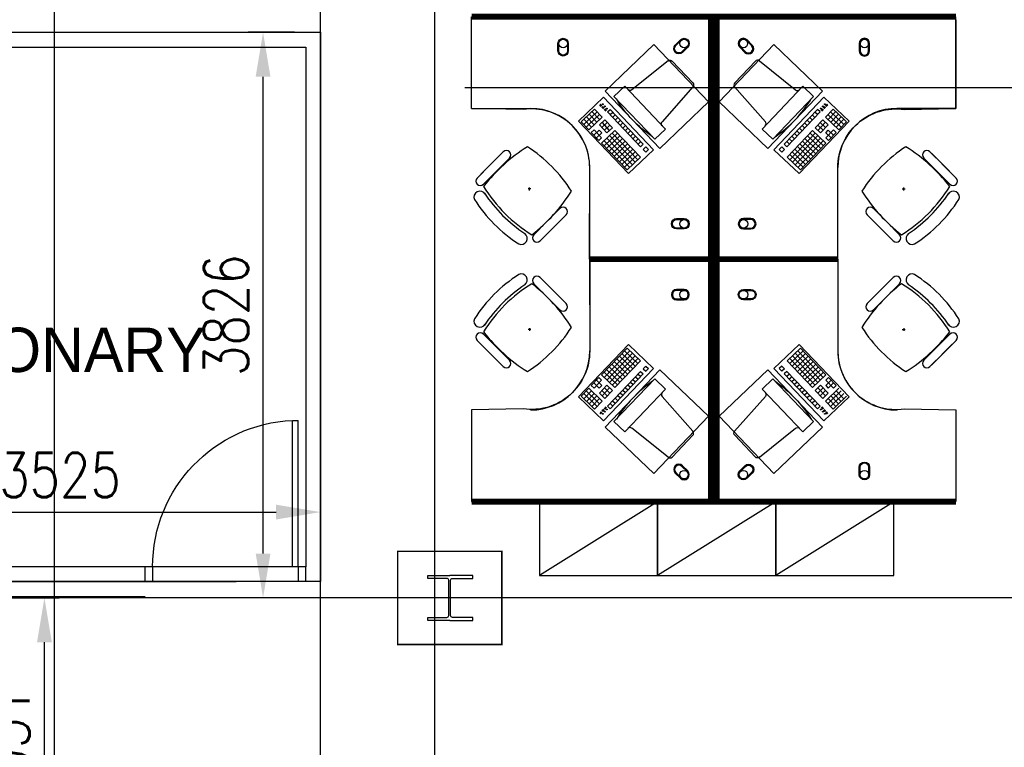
# Model space of a CAD drawing. Header units: millimetres. Extents: x -312551 to 250764, y -35891 to 59426.
# Tile 119 of 256: x -114121 to -107456, y 42999 to 47920. Entities that reach past the tile are written whole.
import ezdxf

# ---------------------------------------------------------------- set-up
doc = ezdxf.new("R2010")
doc.units = ezdxf.units.MM
doc.header["$LTSCALE"] = 2.5
for name, color, linetype in [('FO-00 - FURN$0$FURNITURE', 22, 'Continuous'), ('FO-00 - FURN$0$SP-01$0$FIT-OUT$0$FURNITURE', 22, 'Continuous'), ('NF-AS BUILT', 7, 'Continuous'), ('NF-GRIDS', 252, 'Continuous'), ('NF-SPAN', 150, 'Continuous'), ('NF-Steel columns', 6, 'Continuous'), ('NF-TEXT', 1, 'Continuous'), ('REGUS-FURNITURE', 40, 'Continuous')]:
    doc.layers.add(name, color=color, linetype=linetype)
doc.styles.add('ROMANS', font='romans.shx', dxfattribs={"width": 0.8})
doc.dimstyles.new('100NFDIM', dxfattribs={"dimscale": 100, "dimtxt": 3, "dimasz": 3, "dimexe": 1, "dimexo": 1, "dimgap": 1, "dimtad": 1, "dimdec": 0, "dimdsep": 46, "dimtxsty": 'ROMANS', "dimcen": 3, "dimclrd": 4, "dimclre": 4, "dimclrt": 1, "dimaunit": 1, "dimadec": 0, "dimazin": 0, "dimtfac": 1, "dimtdec": 0, "dimtmove": 0, "dimatfit": 3, "dimfxl": 0, "dimtolj": 1, "dimarcsym": 0})

# ---------------------------------------------------------------- blocks, each defined once
blk = doc.blocks.new('305')
at = {"layer": 'NF-Steel columns', "color": 2, "linetype": 'Continuous'}
for points in [[(0, -152.5), (-156, -152.5), (-156, -132), (-19.2, -132, 0.414214), (-6.5, -119.3), (-6.5, 119.3, 0.414214), (-19.2, 132), (-156, 132), (-156, 152.5), (0, 152.5)], [(0, -152.5), (149, -152.5), (149, -132), (19.2, -132, -0.414214), (6.5, -119.3), (6.5, 119.3, -0.414214), (19.2, 132), (149, 132), (149, 152.5), (0, 152.5)]]:
    blk.add_lwpolyline(points, format="xyb", dxfattribs=at)
blk = doc.blocks.new('Door')
at = {"layer": 'REGUS-FURNITURE'}
for p, q in [((0, 0), (0.1, 0)), ((0, 0), (0, -0.05)), ((0.1, 0), (0.1, -0.09)), ((0.1, -0.05), (0, -0.05)), ((0.1, -0.05), (1.09, -0.05)), ((1.09, -0.09), (1.09, -0.05)), ((0.1, -0.09), (1.09, -0.09)), ((0.1, -1.036), (0, -1.036)), ((0, -1.086), (0, -1.036)), ((0.1, -1.036), (0.1, -1.086)), ((0, -1.086), (0.1, -1.086))]:
    blk.add_line(p, q, dxfattribs=at)
blk.add_arc((0.1, -0.045), 0.991, 270, 357.39738, dxfattribs=at)
blk = doc.blocks.new('FO-00 - FURN$0$SP-01$0$FIT-OUT$0$PC')
at = {"layer": 'FO-00 - FURN$0$SP-01$0$FIT-OUT$0$FURNITURE', "linetype": 'Continuous'}
for p, q in [((241.8, -93.1), (98, -236.8)), ((268.8, -92), (509.4, -294.6)), ((96.9, -263.9), (299.5, -504.5))]:
    blk.add_line(p, q, dxfattribs=at)
blk.add_lwpolyline([(276, -553.9), (346.7, -624.6), (629.5, -341.8), (558.8, -271)], close=True, dxfattribs=at)
for centre, radius, start, end in [((255.9, -107.2), 20, 49.89909, 135), ((112.2, -251), 20, 135, 220.10091), ((522.3, -279.3), 20, 229.89909, 315), ((-109.9, 114.8), 864, 303.17791, 326.82209), ((284.2, -517.4), 20, 315, 40.10091)]:
    blk.add_arc(centre, radius, start, end, dxfattribs=at)
blk = doc.blocks.new('FO-00 - FURN$0$cab-800')
at = {"layer": 'FO-00 - FURN$0$FURNITURE', "color": 9}
blk.add_line((0, 0), (800, 500), dxfattribs=at)
at = {"layer": 'FO-00 - FURN$0$FURNITURE'}
blk.add_lwpolyline([(0, 0), (800, 0), (800, 500), (0, 500)], close=True, dxfattribs=at)
blk = doc.blocks.new('A$C460568ED')
at = {"layer": 'FO-00 - FURN$0$FURNITURE', "rotation": 177.6335556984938}
for p in [(820, 565.6), (1619.3, 532.6), (2418.6, 499.6)]:
    blk.add_blockref('FO-00 - FURN$0$cab-800', p, dxfattribs=at)
blk = doc.blocks.new('*D262')
at = {"color": 4, "lineweight": -2, "ltscale": 500000}
for p, q in [((-114351.2, 44009.5), (-113853.5, 44009.5)), ((-113953.5, 42278.2), (-113953.5, 43709.5)), ((-114351.2, 41978.2), (-113853.5, 41978.2))]:
    blk.add_line(p, q, dxfattribs=at)
at = {"color": 4, "ltscale": 500000}
for points in [[(-114003.5, 43709.5), (-113903.5, 43709.5), (-113953.5, 44009.5)], [(-114003.5, 42278.2), (-113903.5, 42278.2), (-113953.5, 41978.2)]]:
    blk.add_solid(points, dxfattribs=at)
at = {"layer": 'Defpoints', "color": 0, "ltscale": 500000}
for p in [(-114451.2, 44009.5), (-113953.5, 44009.5), (-114451.2, 41978.2)]:
    blk.add_point(p, dxfattribs=at)
at = {"color": 1, "ltscale": 500000, "insert": (-114203.5, 42993.8), "char_height": 300, "attachment_point": 5, "rotation": 90, "style": 'ROMANS'}
blk.add_mtext('\\A1;2031', dxfattribs=at)
blk = doc.blocks.new('*D263')
at = {"color": 4, "lineweight": -2, "ltscale": 500000}
for p, q in [((-115610, 44386.8), (-115610, 44690)), ((-112085, 44386.8), (-112085, 44690)), ((-115310, 44590), (-112385, 44590))]:
    blk.add_line(p, q, dxfattribs=at)
at = {"color": 4, "ltscale": 500000}
for points in [[(-115310, 44640), (-115310, 44540), (-115610, 44590)], [(-112385, 44640), (-112385, 44540), (-112085, 44590)]]:
    blk.add_solid(points, dxfattribs=at)
at = {"layer": 'Defpoints', "color": 0, "ltscale": 500000}
for p in [(-112085, 44590), (-115610, 44286.8), (-112085, 44286.8)]:
    blk.add_point(p, dxfattribs=at)
at = {"color": 1, "ltscale": 500000, "insert": (-113847.5, 44840), "char_height": 300, "attachment_point": 5, "style": 'ROMANS'}
blk.add_mtext('\\A1;3525', dxfattribs=at)
blk = doc.blocks.new('*D264')
at = {"color": 4, "lineweight": -2, "ltscale": 500000}
for p, q in [((-112260.6, 47835.2), (-112573.3, 47835.2)), ((-112473.3, 44309.5), (-112473.3, 47535.2)), ((-112260.6, 44009.5), (-112573.3, 44009.5))]:
    blk.add_line(p, q, dxfattribs=at)
at = {"color": 4, "ltscale": 500000}
for points in [[(-112523.3, 47535.2), (-112423.3, 47535.2), (-112473.3, 47835.2)], [(-112523.3, 44309.5), (-112423.3, 44309.5), (-112473.3, 44009.5)]]:
    blk.add_solid(points, dxfattribs=at)
at = {"layer": 'Defpoints', "color": 0, "ltscale": 500000}
for p in [(-112473.3, 47835.2), (-112160.6, 47835.2), (-112160.6, 44009.5)]:
    blk.add_point(p, dxfattribs=at)
at = {"color": 1, "ltscale": 500000, "insert": (-112723.3, 45922.4), "char_height": 300, "attachment_point": 5, "rotation": 90, "style": 'ROMANS'}
blk.add_mtext('\\A1;3826', dxfattribs=at)

msp = doc.modelspace()

# ---------------------------------------------------------------- linework, layer by layer
at = {"layer": 'FO-00 - FURN$0$FURNITURE', "color": 8}
for p, q in [((-107783, 47920.5, 0), (-107783, 47320.5, 0)), ((-110167.9, 47395.9, 0), (-110337.9, 47233.7, 0)), ((-109829.6, 47041.4, 0), (-110167.9, 47395.9, 0)), ((-109015.4, 47041.4, 0), (-108677.1, 47395.9, 0)), ((-108677.1, 47395.9, 0), (-108507.1, 47233.7, 0)), ((-110184.2, 47334.4, 0), (-110194.6, 47345.3, 0)), ((-110182.7, 47335.7, 0), (-110193.2, 47346.7, 0)), ((-110181.3, 47337.1, 0), (-110191.8, 47348.1, 0)), ((-110179.9, 47338.5, 0), (-110190.3, 47349.5, 0)), ((-110169.6, 47319.1, 0), (-110179.2, 47329.1, 0)), ((-110168.2, 47320.5, 0), (-110177.8, 47330.5, 0)), ((-110166.7, 47321.8, 0), (-110176.3, 47331.9, 0)), ((-110165.3, 47323.2, 0), (-110174.9, 47333.3, 0)), ((-108679.8, 47323.2, 0), (-108670.2, 47333.3, 0)), ((-108678.4, 47321.8, 0), (-108668.8, 47331.9, 0)), ((-108676.9, 47320.5, 0), (-108667.3, 47330.5, 0)), ((-108675.5, 47319.1, 0), (-108665.9, 47329.1, 0)), ((-108665.2, 47338.5, 0), (-108654.8, 47349.5, 0)), ((-108663.8, 47337.1, 0), (-108653.3, 47348.1, 0)), ((-108662.3, 47335.7, 0), (-108651.9, 47346.7, 0)), ((-108660.9, 47334.4, 0), (-108650.4, 47345.3, 0)), ((-111062.1, 47320.5, 0), (-110662.1, 47320.5, 0)), ((-110320.3, 47229.7, 0), (-110248, 47298.8, 0)), ((-110303.1, 47211.7, 0), (-110230.7, 47280.7, 0)), ((-110285.8, 47193.6, 0), (-110213.5, 47262.6, 0)), ((-110232.4, 47210, 0), (-110284.2, 47264.3, 0)), ((-110268.6, 47175.5, 0), (-110178.1, 47261.8, 0)), ((-110266.1, 47281.5, 0), (-110229.9, 47316, 0)), ((-110214.3, 47227.3, 0), (-110266.1, 47281.5, 0)), ((-110214.3, 47227.3, 0), (-110266.1, 47281.5, 0)), ((-110248.8, 47263.4, 0), (-110212.7, 47297.9, 0)), ((-110196.2, 47244.5, 0), (-110248, 47298.8, 0)), ((-110196.2, 47244.5, 0), (-110248, 47298.8, 0)), ((-110231.6, 47245.3, 0), (-110195.4, 47279.9, 0)), ((-110178.1, 47261.8, 0), (-110229.9, 47316, 0)), ((-110153.6, 47302, 0), (-110164.6, 47313.5, 0)), ((-110152.2, 47303.4, 0), (-110163.2, 47314.9, 0)), ((-110150.7, 47304.7, 0), (-110161.7, 47316.3, 0)), ((-110149.3, 47306.1, 0), (-110160.3, 47317.7, 0)), ((-110142, 47296.3, 0), (-110123.9, 47313.6, 0)), ((-109917.6, 47061.2, 0), (-110142, 47296.3, 0)), ((-110124.7, 47278.2, 0), (-110106.6, 47295.5, 0)), ((-109899.5, 47078.4, 0), (-110123.9, 47313.6, 0)), ((-110107.4, 47260.1, 0), (-110089.4, 47277.4, 0)), ((-110090.2, 47242, 0), (-110072.1, 47259.3, 0)), ((-108945.6, 47078.4, 0), (-108721.2, 47313.6, 0)), ((-108927.5, 47061.2, 0), (-108703.1, 47296.3, 0)), ((-108754.9, 47242, 0), (-108773, 47259.3, 0)), ((-108737.6, 47260.1, 0), (-108755.7, 47277.4, 0)), ((-108720.4, 47278.2, 0), (-108738.4, 47295.5, 0)), ((-108703.1, 47296.3, 0), (-108721.2, 47313.6, 0)), ((-108695.8, 47306.1, 0), (-108684.8, 47317.7, 0)), ((-108694.3, 47304.7, 0), (-108683.3, 47316.3, 0)), ((-108692.9, 47303.4, 0), (-108681.9, 47314.9, 0)), ((-108691.5, 47302, 0), (-108680.5, 47313.5, 0)), ((-108666.9, 47261.8, 0), (-108615.1, 47316, 0)), ((-108576.5, 47175.5, 0), (-108666.9, 47261.8, 0)), ((-108613.5, 47245.3, 0), (-108649.7, 47279.9, 0)), ((-108648.8, 47244.5, 0), (-108597.1, 47298.8, 0)), ((-108648.8, 47244.5, 0), (-108597.1, 47298.8, 0)), ((-108596.2, 47263.4, 0), (-108632.4, 47297.9, 0)), ((-108559.2, 47193.6, 0), (-108631.6, 47262.6, 0)), ((-108630.8, 47227.3, 0), (-108579, 47281.5, 0)), ((-108630.8, 47227.3, 0), (-108579, 47281.5, 0)), ((-108579, 47281.5, 0), (-108615.1, 47316, 0)), ((-108542, 47211.7, 0), (-108614.3, 47280.7, 0)), ((-108612.7, 47210, 0), (-108560.9, 47264.3, 0)), ((-108524.7, 47229.7, 0), (-108597.1, 47298.8, 0)), ((-107783, 47320.5, 0), (-108183, 47320.5, 0)), ((-110337.9, 47233.7, 0), (-109999.7, 46879.2, 0)), ((-110268.6, 47175.5, 0), (-110320.3, 47229.7, 0)), ((-110250.5, 47192.7, 0), (-110302.3, 47247, 0)), ((-110197.1, 47209.2, 0), (-110160.9, 47243.7, 0)), ((-110145.3, 47154.9, 0), (-110197.1, 47209.2, 0)), ((-110179.8, 47191.1, 0), (-110143.6, 47225.6, 0)), ((-110127.2, 47172.2, 0), (-110179, 47226.4, 0)), ((-110162.5, 47173, 0), (-110126.4, 47207.5, 0)), ((-110109.1, 47189.4, 0), (-110160.9, 47243.7, 0)), ((-110145.3, 47154.9, 0), (-110109.1, 47189.4, 0)), ((-110072.9, 47223.9, 0), (-110054.8, 47241.2, 0)), ((-110055.7, 47205.9, 0), (-110037.6, 47223.1, 0)), ((-110038.4, 47187.8, 0), (-110020.3, 47205, 0)), ((-108507.1, 47233.7, 0), (-108845.4, 46879.2, 0)), ((-108806.7, 47187.8, 0), (-108824.7, 47205, 0)), ((-108789.4, 47205.9, 0), (-108807.5, 47223.1, 0)), ((-108772.1, 47223.9, 0), (-108790.2, 47241.2, 0)), ((-108736, 47189.4, 0), (-108684.2, 47243.7, 0)), ((-108699.8, 47154.9, 0), (-108736, 47189.4, 0)), ((-108682.5, 47173, 0), (-108718.7, 47207.5, 0)), ((-108717.9, 47172.2, 0), (-108666.1, 47226.4, 0)), ((-108665.3, 47191.1, 0), (-108701.4, 47225.6, 0)), ((-108699.8, 47154.9, 0), (-108648, 47209.2, 0)), ((-108648, 47209.2, 0), (-108684.2, 47243.7, 0)), ((-108594.6, 47192.7, 0), (-108542.8, 47247, 0)), ((-108576.5, 47175.5, 0), (-108524.7, 47229.7, 0)), ((-110251.3, 47157.4, 0), (-110233.2, 47174.7, 0)), ((-110199.5, 47103.1, 0), (-110251.3, 47157.4, 0)), ((-110234.1, 47139.3, 0), (-110197.9, 47173.8, 0)), ((-110181.4, 47120.4, 0), (-110233.2, 47174.7, 0)), ((-110216.8, 47121.2, 0), (-110180.6, 47155.7, 0)), ((-110180.6, 47155.7, 0), (-110197.9, 47173.8, 0)), ((-110182.3, 47085, 0), (-110091.8, 47171.3, 0)), ((-110165, 47067, 0), (-110074.6, 47153.3, 0)), ((-110147.8, 47048.9, 0), (-110057.3, 47135.2, 0)), ((-109955.4, 46956, 0), (-110128, 47136.8, 0)), ((-109937.3, 46973.2, 0), (-110109.9, 47154.1, 0)), ((-109919.2, 46990.5, 0), (-110091.8, 47171.3, 0)), ((-110021.2, 47169.7, 0), (-110003.1, 47186.9, 0)), ((-110003.9, 47151.6, 0), (-109985.8, 47168.9, 0)), ((-109986.6, 47133.5, 0), (-109968.5, 47150.8, 0)), ((-109969.4, 47115.4, 0), (-109951.3, 47132.7, 0)), ((-108925.8, 46990.5, 0), (-108753.2, 47171.3, 0)), ((-108907.7, 46973.2, 0), (-108735.1, 47154.1, 0)), ((-108875.7, 47115.4, 0), (-108893.8, 47132.7, 0)), ((-108889.6, 46956, 0), (-108717, 47136.8, 0)), ((-108858.4, 47133.5, 0), (-108876.5, 47150.8, 0)), ((-108841.2, 47151.6, 0), (-108859.3, 47168.9, 0)), ((-108823.9, 47169.7, 0), (-108842, 47186.9, 0)), ((-108697.3, 47048.9, 0), (-108787.7, 47135.2, 0)), ((-108680, 47067, 0), (-108770.5, 47153.3, 0)), ((-108662.8, 47085, 0), (-108753.2, 47171.3, 0)), ((-108664.4, 47155.7, 0), (-108647.2, 47173.8, 0)), ((-108628.3, 47121.2, 0), (-108664.4, 47155.7, 0)), ((-108663.6, 47120.4, 0), (-108611.8, 47174.7, 0)), ((-108611, 47139.3, 0), (-108647.2, 47173.8, 0)), ((-108645.5, 47103.1, 0), (-108593.8, 47157.4, 0)), ((-108593.8, 47157.4, 0), (-108611.8, 47174.7, 0)), ((-110199.5, 47103.1, 0), (-110181.4, 47120.4, 0)), ((-110009.7, 46904.2, 0), (-110182.3, 47085, 0)), ((-109991.6, 46921.4, 0), (-110164.2, 47102.3, 0)), ((-109973.5, 46938.7, 0), (-110146.1, 47119.6, 0)), ((-110130.5, 47030.8, 0), (-110040.1, 47117.1, 0)), ((-110113.2, 47012.7, 0), (-110022.8, 47099, 0)), ((-110096, 46994.6, 0), (-110005.5, 47080.9, 0)), ((-110078.7, 46976.5, 0), (-109988.3, 47062.8, 0)), ((-109952.1, 47097.3, 0), (-109934, 47114.6, 0)), ((-109934.9, 47079.3, 0), (-109916.8, 47096.5, 0)), ((-109917.6, 47061.2, 0), (-109899.5, 47078.4, 0)), ((-109900.3, 47043.1, 0), (-109882.2, 47060.3, 0)), ((-109865, 47042.3, 0), (-109882.2, 47060.3, 0)), ((-108980.1, 47042.3, 0), (-108962.8, 47060.3, 0)), ((-108944.7, 47043.1, 0), (-108962.8, 47060.3, 0)), ((-108927.5, 47061.2, 0), (-108945.6, 47078.4, 0)), ((-108910.2, 47079.3, 0), (-108928.3, 47096.5, 0)), ((-108892.9, 47097.3, 0), (-108911, 47114.6, 0)), ((-108871.6, 46938.7, 0), (-108699, 47119.6, 0)), ((-108766.3, 46976.5, 0), (-108856.8, 47062.8, 0)), ((-108853.5, 46921.4, 0), (-108680.9, 47102.3, 0)), ((-108749.1, 46994.6, 0), (-108839.5, 47080.9, 0)), ((-108835.4, 46904.2, 0), (-108662.8, 47085, 0)), ((-108731.8, 47012.7, 0), (-108822.3, 47099, 0)), ((-108714.6, 47030.8, 0), (-108805, 47117.1, 0)), ((-108645.5, 47103.1, 0), (-108663.6, 47120.4, 0)), ((-110856.7, 47016.9, 0), (-110998.2, 46875.5, 0)), ((-110847, 47026.7, 0), (-110935.6, 46938.1, 0)), ((-110061.5, 46958.4, 0), (-109971, 47044.7, 0)), ((-110044.2, 46940.4, 0), (-109953.8, 47026.7, 0)), ((-110026.9, 46922.3, 0), (-109936.5, 47008.6, 0)), ((-110009.7, 46904.2, 0), (-109919.2, 46990.5, 0)), ((-110009.7, 46904.2, 0), (-109919.2, 46990.5, 0)), ((-110009.7, 46904.2, 0), (-109919.2, 46990.5, 0)), ((-109999.7, 46879.2, 0), (-109829.6, 47041.4, 0)), ((-109999.7, 46879.2, 0), (-109829.6, 47041.4, 0)), ((-109999.7, 46879.2, 0), (-109829.6, 47041.4, 0)), ((-109883.1, 47025, 0), (-109900.3, 47043.1, 0)), ((-109883.1, 47025, 0), (-109865, 47042.3, 0)), ((-109883.1, 47025, 0), (-109865, 47042.3, 0)), ((-109883.1, 47025, 0), (-109865, 47042.3, 0)), ((-108845.4, 46879.2, 0), (-109015.4, 47041.4, 0)), ((-108845.4, 46879.2, 0), (-109015.4, 47041.4, 0)), ((-108845.4, 46879.2, 0), (-109015.4, 47041.4, 0)), ((-108962, 47025, 0), (-108980.1, 47042.3, 0)), ((-108962, 47025, 0), (-108980.1, 47042.3, 0)), ((-108962, 47025, 0), (-108980.1, 47042.3, 0)), ((-108962, 47025, 0), (-108944.7, 47043.1, 0)), ((-108835.4, 46904.2, 0), (-108925.8, 46990.5, 0)), ((-108835.4, 46904.2, 0), (-108925.8, 46990.5, 0)), ((-108835.4, 46904.2, 0), (-108925.8, 46990.5, 0)), ((-108818.1, 46922.3, 0), (-108908.6, 47008.6, 0)), ((-108800.9, 46940.4, 0), (-108891.3, 47026.7, 0)), ((-108783.6, 46958.4, 0), (-108874, 47044.7, 0)), ((-107959, 47026.7, 0), (-107870.4, 46938.1, 0)), ((-107949.2, 47016.9, 0), (-107807.8, 46875.5, 0)), ((-111024.2, 46849.5, 0), (-110935.6, 46938.1, 0)), ((-110804.6, 46984.2, 0), (-110893.2, 46895.6, 0)), ((-108001.4, 46984.2, 0), (-107912.8, 46895.6, 0)), ((-107781.8, 46849.5, 0), (-107870.4, 46938.1, 0)), ((-110981.8, 46807, 0), (-110893.2, 46895.6, 0)), ((-110262.1, 46320.5, 0), (-110262.1, 46920.5, 0)), ((-108583, 46320.5, 0), (-108583, 46920.5, 0)), ((-107824.2, 46807, 0), (-107912.8, 46895.6, 0)), ((-110659.9, 46775.5, 0), (-110679.8, 46776.5, 0)), ((-110669.3, 46766, 0), (-110670.4, 46786, 0)), ((-108146.1, 46775.5, 0), (-108126.2, 46776.5, 0)), ((-108136.6, 46766, 0), (-108135.6, 46786, 0)), ((-110473.4, 46633.6, 0), (-110614.8, 46492.1, 0)), ((-110431, 46591.1, 0), (-110572.4, 46449.7, 0)), ((-110463.6, 46643.3, 0), (-110552.2, 46554.7, 0)), ((-110421.2, 46600.9, 0), (-110509.8, 46512.3, 0)), ((-108384.8, 46600.9, 0), (-108296.2, 46512.3, 0)), ((-108375, 46591.1, 0), (-108233.6, 46449.7, 0)), ((-108342.3, 46643.3, 0), (-108253.7, 46554.7, 0)), ((-108332.6, 46633.6, 0), (-108191.2, 46492.1, 0)), ((-110640.8, 46466.1, 0), (-110552.2, 46554.7, 0)), ((-108165.2, 46466.1, 0), (-108253.7, 46554.7, 0)), ((-110702.4, 46474, 0), (-110702.3, 46474.2, 0)), ((-110598.4, 46423.7, 0), (-110509.8, 46512.3, 0)), ((-108207.6, 46423.7, 0), (-108296.2, 46512.3, 0)), ((-108103.6, 46474, 0), (-108103.7, 46474.2, 0)), ((-110262.1, 46280.7, 0), (-110262.1, 45680.7, 0)), ((-108583, 46280.7, 0), (-108583, 45680.7, 0)), ((-110702.4, 46127.1, 0), (-110702.3, 46127, 0)), ((-110640.8, 46135, 0), (-110552.2, 46046.4, 0)), ((-110598.4, 46177.5, 0), (-110509.8, 46088.9, 0)), ((-110431, 46010, 0), (-110572.4, 46151.4, 0)), ((-108375, 46010, 0), (-108233.6, 46151.4, 0)), ((-108207.6, 46177.5, 0), (-108296.2, 46088.9, 0)), ((-108165.2, 46135, 0), (-108253.7, 46046.4, 0)), ((-108103.6, 46127.1, 0), (-108103.7, 46127, 0)), ((-110473.4, 45967.6, 0), (-110614.8, 46109, 0)), ((-110421.2, 46000.3, 0), (-110509.8, 46088.9, 0)), ((-108384.8, 46000.3, 0), (-108296.2, 46088.9, 0)), ((-108332.6, 45967.6, 0), (-108191.2, 46109, 0)), ((-110463.6, 45957.8, 0), (-110552.2, 46046.4, 0)), ((-108342.3, 45957.8, 0), (-108253.7, 46046.4, 0)), ((-110981.8, 45794.1, 0), (-110893.2, 45705.5, 0)), ((-110659.9, 45825.6, 0), (-110679.8, 45824.6, 0)), ((-110669.3, 45835.1, 0), (-110670.4, 45815.1, 0)), ((-108146.1, 45825.6, 0), (-108126.2, 45824.6, 0)), ((-108136.6, 45835.1, 0), (-108135.6, 45815.1, 0)), ((-107824.2, 45794.1, 0), (-107912.8, 45705.5, 0)), ((-111024.2, 45751.7, 0), (-110935.6, 45663.1, 0)), ((-110856.7, 45584.2, 0), (-110998.2, 45725.6, 0)), ((-110337.9, 45369.4, 0), (-109999.7, 45723.9, 0)), ((-109999.7, 45723.9, 0), (-109829.6, 45561.6, 0)), ((-109999.7, 45723.9, 0), (-109829.6, 45561.6, 0)), ((-109999.7, 45723.9, 0), (-109829.6, 45561.6, 0)), ((-108845.4, 45723.9, 0), (-109015.4, 45561.6, 0)), ((-108845.4, 45723.9, 0), (-109015.4, 45561.6, 0)), ((-108845.4, 45723.9, 0), (-109015.4, 45561.6, 0)), ((-108507.1, 45369.4, 0), (-108845.4, 45723.9, 0)), ((-107949.2, 45584.2, 0), (-107807.8, 45725.6, 0)), ((-107781.8, 45751.7, 0), (-107870.4, 45663.1, 0)), ((-110847, 45574.5, 0), (-110935.6, 45663.1, 0)), ((-110804.6, 45616.9, 0), (-110893.2, 45705.5, 0)), ((-110009.7, 45698.9, 0), (-110182.3, 45518, 0)), ((-109991.6, 45681.6, 0), (-110164.2, 45500.7, 0)), ((-109973.5, 45664.3, 0), (-110146.1, 45483.5, 0)), ((-110044.2, 45662.7, 0), (-109953.8, 45576.4, 0)), ((-110026.9, 45680.8, 0), (-109936.5, 45594.5, 0)), ((-110009.7, 45698.9, 0), (-109919.2, 45612.6, 0)), ((-110009.7, 45698.9, 0), (-109919.2, 45612.6, 0)), ((-110009.7, 45698.9, 0), (-109919.2, 45612.6, 0)), ((-108835.4, 45698.9, 0), (-108925.8, 45612.6, 0)), ((-108835.4, 45698.9, 0), (-108925.8, 45612.6, 0)), ((-108835.4, 45698.9, 0), (-108925.8, 45612.6, 0)), ((-108818.1, 45680.8, 0), (-108908.6, 45594.5, 0)), ((-108800.9, 45662.7, 0), (-108891.3, 45576.4, 0)), ((-108871.6, 45664.3, 0), (-108699, 45483.5, 0)), ((-108853.5, 45681.6, 0), (-108680.9, 45500.7, 0)), ((-108835.4, 45698.9, 0), (-108662.8, 45518, 0)), ((-108001.4, 45616.9, 0), (-107912.8, 45705.5, 0)), ((-107959, 45574.5, 0), (-107870.4, 45663.1, 0)), ((-109955.4, 45647.1, 0), (-110128, 45466.2, 0)), ((-110113.2, 45590.3, 0), (-110022.8, 45504, 0)), ((-109937.3, 45629.8, 0), (-110109.9, 45449, 0)), ((-110096, 45608.4, 0), (-110005.5, 45522.1, 0)), ((-109919.2, 45612.6, 0), (-110091.8, 45431.7, 0)), ((-110078.7, 45626.5, 0), (-109988.3, 45540.2, 0)), ((-110061.5, 45644.6, 0), (-109971, 45558.3, 0)), ((-108925.8, 45612.6, 0), (-108753.2, 45431.7, 0)), ((-108907.7, 45629.8, 0), (-108735.1, 45449, 0)), ((-108889.6, 45647.1, 0), (-108717, 45466.2, 0)), ((-108783.6, 45644.6, 0), (-108874, 45558.3, 0)), ((-108766.3, 45626.5, 0), (-108856.8, 45540.2, 0)), ((-108749.1, 45608.4, 0), (-108839.5, 45522.1, 0)), ((-108731.8, 45590.3, 0), (-108822.3, 45504, 0)), ((-109829.6, 45561.6, 0), (-110167.9, 45207.1, 0)), ((-110165, 45536.1, 0), (-110074.6, 45449.8, 0)), ((-110147.8, 45554.2, 0), (-110057.3, 45467.9, 0)), ((-109917.6, 45541.9, 0), (-110142, 45306.7, 0)), ((-110130.5, 45572.3, 0), (-110040.1, 45486, 0)), ((-109899.5, 45524.6, 0), (-110123.9, 45289.5, 0)), ((-109934.9, 45523.8, 0), (-109916.8, 45506.5, 0)), ((-109917.6, 45541.9, 0), (-109899.5, 45524.6, 0)), ((-109883.1, 45578, 0), (-109900.3, 45560, 0)), ((-109900.3, 45560, 0), (-109882.2, 45542.7, 0)), ((-109883.1, 45578, 0), (-109865, 45560.8, 0)), ((-109883.1, 45578, 0), (-109865, 45560.8, 0)), ((-109883.1, 45578, 0), (-109865, 45560.8, 0)), ((-109865, 45560.8, 0), (-109882.2, 45542.7, 0)), ((-109015.4, 45561.6, 0), (-108677.1, 45207.1, 0)), ((-108962, 45578, 0), (-108980.1, 45560.8, 0)), ((-108962, 45578, 0), (-108980.1, 45560.8, 0)), ((-108962, 45578, 0), (-108980.1, 45560.8, 0)), ((-108980.1, 45560.8, 0), (-108962.8, 45542.7, 0)), ((-108944.7, 45560, 0), (-108962.8, 45542.7, 0)), ((-108962, 45578, 0), (-108944.7, 45560, 0)), ((-108927.5, 45541.9, 0), (-108945.6, 45524.6, 0)), ((-108945.6, 45524.6, 0), (-108721.2, 45289.5, 0)), ((-108910.2, 45523.8, 0), (-108928.3, 45506.5, 0)), ((-108927.5, 45541.9, 0), (-108703.1, 45306.7, 0)), ((-108714.6, 45572.3, 0), (-108805, 45486, 0)), ((-108697.3, 45554.2, 0), (-108787.7, 45467.9, 0)), ((-108680, 45536.1, 0), (-108770.5, 45449.8, 0)), ((-110199.5, 45499.9, 0), (-110251.3, 45445.7, 0)), ((-110234.1, 45463.7, 0), (-110197.9, 45429.2, 0)), ((-110181.4, 45482.7, 0), (-110233.2, 45428.4, 0)), ((-110216.8, 45481.8, 0), (-110180.6, 45447.3, 0)), ((-110199.5, 45499.9, 0), (-110181.4, 45482.7, 0)), ((-110182.3, 45518, 0), (-110091.8, 45431.7, 0)), ((-109986.6, 45469.5, 0), (-109968.5, 45452.3, 0)), ((-109969.4, 45487.6, 0), (-109951.3, 45470.4, 0)), ((-109952.1, 45505.7, 0), (-109934, 45488.4, 0)), ((-108892.9, 45505.7, 0), (-108911, 45488.4, 0)), ((-108875.7, 45487.6, 0), (-108893.8, 45470.4, 0)), ((-108858.4, 45469.5, 0), (-108876.5, 45452.3, 0)), ((-108662.8, 45518, 0), (-108753.2, 45431.7, 0)), ((-108628.3, 45481.8, 0), (-108664.4, 45447.3, 0)), ((-108645.5, 45499.9, 0), (-108663.6, 45482.7, 0)), ((-108663.6, 45482.7, 0), (-108611.8, 45428.4, 0)), ((-108611, 45463.7, 0), (-108647.2, 45429.2, 0)), ((-108645.5, 45499.9, 0), (-108593.8, 45445.7, 0)), ((-110268.6, 45427.6, 0), (-110320.3, 45373.3, 0)), ((-110303.1, 45391.4, 0), (-110230.7, 45322.4, 0)), ((-110250.5, 45410.3, 0), (-110302.3, 45356, 0)), ((-110285.8, 45409.5, 0), (-110213.5, 45340.4, 0)), ((-110232.4, 45393, 0), (-110284.2, 45338.8, 0)), ((-110268.6, 45427.6, 0), (-110178.1, 45341.3, 0)), ((-110251.3, 45445.7, 0), (-110233.2, 45428.4, 0)), ((-110180.6, 45447.3, 0), (-110197.9, 45429.2, 0)), ((-110145.3, 45448.1, 0), (-110197.1, 45393.9, 0)), ((-110197.1, 45393.9, 0), (-110160.9, 45359.4, 0)), ((-110179.8, 45412, 0), (-110143.6, 45377.4, 0)), ((-110127.2, 45430.9, 0), (-110179, 45376.6, 0)), ((-110162.5, 45430, 0), (-110126.4, 45395.5, 0)), ((-110109.1, 45413.6, 0), (-110160.9, 45359.4, 0)), ((-110145.3, 45448.1, 0), (-110109.1, 45413.6, 0)), ((-110055.7, 45397.2, 0), (-110037.6, 45379.9, 0)), ((-110038.4, 45415.3, 0), (-110020.3, 45398, 0)), ((-110021.2, 45433.4, 0), (-110003.1, 45416.1, 0)), ((-110003.9, 45451.4, 0), (-109985.8, 45434.2, 0)), ((-108841.2, 45451.4, 0), (-108859.3, 45434.2, 0)), ((-108823.9, 45433.4, 0), (-108842, 45416.1, 0)), ((-108806.7, 45415.3, 0), (-108824.7, 45398, 0)), ((-108789.4, 45397.2, 0), (-108807.5, 45379.9, 0)), ((-108699.8, 45448.1, 0), (-108736, 45413.6, 0)), ((-108736, 45413.6, 0), (-108684.2, 45359.4, 0)), ((-108682.5, 45430, 0), (-108718.7, 45395.5, 0)), ((-108717.9, 45430.9, 0), (-108666.1, 45376.6, 0)), ((-108665.3, 45412, 0), (-108701.4, 45377.4, 0)), ((-108699.8, 45448.1, 0), (-108648, 45393.9, 0)), ((-108648, 45393.9, 0), (-108684.2, 45359.4, 0)), ((-108576.5, 45427.6, 0), (-108666.9, 45341.3, 0)), ((-108664.4, 45447.3, 0), (-108647.2, 45429.2, 0)), ((-108559.2, 45409.5, 0), (-108631.6, 45340.4, 0)), ((-108542, 45391.4, 0), (-108614.3, 45322.4, 0)), ((-108612.7, 45393, 0), (-108560.9, 45338.8, 0)), ((-108593.8, 45445.7, 0), (-108611.8, 45428.4, 0)), ((-108594.6, 45410.3, 0), (-108542.8, 45356, 0)), ((-110167.9, 45207.1, 0), (-110337.9, 45369.4, 0)), ((-110320.3, 45373.3, 0), (-110248, 45304.3, 0)), ((-110214.3, 45375.8, 0), (-110266.1, 45321.5, 0)), ((-110214.3, 45375.8, 0), (-110266.1, 45321.5, 0)), ((-110248.8, 45339.6, 0), (-110212.7, 45305.1, 0)), ((-110196.2, 45358.5, 0), (-110248, 45304.3, 0)), ((-110196.2, 45358.5, 0), (-110248, 45304.3, 0)), ((-110231.6, 45357.7, 0), (-110195.4, 45323.2, 0)), ((-110178.1, 45341.3, 0), (-110229.9, 45287, 0)), ((-110124.7, 45324.8, 0), (-110106.6, 45307.6, 0)), ((-110107.4, 45342.9, 0), (-110089.4, 45325.7, 0)), ((-110090.2, 45361, 0), (-110072.1, 45343.7, 0)), ((-110072.9, 45379.1, 0), (-110054.8, 45361.8, 0)), ((-108772.1, 45379.1, 0), (-108790.2, 45361.8, 0)), ((-108754.9, 45361, 0), (-108773, 45343.7, 0)), ((-108737.6, 45342.9, 0), (-108755.7, 45325.7, 0)), ((-108720.4, 45324.8, 0), (-108738.4, 45307.6, 0)), ((-108677.1, 45207.1, 0), (-108507.1, 45369.4, 0)), ((-108666.9, 45341.3, 0), (-108615.1, 45287, 0)), ((-108613.5, 45357.7, 0), (-108649.7, 45323.2, 0)), ((-108648.8, 45358.5, 0), (-108597.1, 45304.3, 0)), ((-108648.8, 45358.5, 0), (-108597.1, 45304.3, 0)), ((-108596.2, 45339.6, 0), (-108632.4, 45305.1, 0)), ((-108630.8, 45375.8, 0), (-108579, 45321.5, 0)), ((-108630.8, 45375.8, 0), (-108579, 45321.5, 0)), ((-108524.7, 45373.3, 0), (-108597.1, 45304.3, 0)), ((-110266.1, 45321.5, 0), (-110229.9, 45287, 0)), ((-110184.2, 45268.7, 0), (-110194.6, 45257.7, 0)), ((-110182.7, 45267.3, 0), (-110193.2, 45256.3, 0)), ((-110181.3, 45265.9, 0), (-110191.8, 45255, 0)), ((-110179.9, 45264.5, 0), (-110190.3, 45253.6, 0)), ((-110169.6, 45284, 0), (-110179.2, 45273.9, 0)), ((-110168.2, 45282.6, 0), (-110177.8, 45272.5, 0)), ((-110166.7, 45281.2, 0), (-110176.3, 45271.2, 0)), ((-110165.3, 45279.8, 0), (-110174.9, 45269.8, 0)), ((-110153.6, 45301.1, 0), (-110164.6, 45289.5, 0)), ((-110152.2, 45299.7, 0), (-110163.2, 45288.1, 0)), ((-110150.7, 45298.3, 0), (-110161.7, 45286.8, 0)), ((-110149.3, 45296.9, 0), (-110160.3, 45285.4, 0)), ((-110142, 45306.7, 0), (-110123.9, 45289.5, 0)), ((-108703.1, 45306.7, 0), (-108721.2, 45289.5, 0)), ((-108695.8, 45296.9, 0), (-108684.8, 45285.4, 0)), ((-108694.3, 45298.3, 0), (-108683.3, 45286.8, 0)), ((-108692.9, 45299.7, 0), (-108681.9, 45288.1, 0)), ((-108691.5, 45301.1, 0), (-108680.5, 45289.5, 0)), ((-108679.8, 45279.8, 0), (-108670.2, 45269.8, 0)), ((-108678.4, 45281.2, 0), (-108668.8, 45271.2, 0)), ((-108676.9, 45282.6, 0), (-108667.3, 45272.5, 0)), ((-108675.5, 45284, 0), (-108665.9, 45273.9, 0)), ((-108665.2, 45264.5, 0), (-108654.8, 45253.6, 0)), ((-108663.8, 45265.9, 0), (-108653.3, 45255, 0)), ((-108662.3, 45267.3, 0), (-108651.9, 45256.3, 0)), ((-108660.9, 45268.7, 0), (-108650.4, 45257.7, 0)), ((-108579, 45321.5, 0), (-108615.1, 45287, 0))]:
    msp.add_line(p, q, dxfattribs=at)
at = {"layer": 'FO-00 - FURN$0$FURNITURE', "color": 8, "extrusion": (6.58823e-06, -1.6454e-07, 1)}
msp.add_line((-109693.1, 46301.4, 0), (-110263.1, 46301.5, 0), dxfattribs=at)
at = {"layer": 'FO-00 - FURN$0$FURNITURE', "color": 8, "extrusion": (6.58823e-06, 1.6454e-07, 1)}
msp.add_line((-109693.1, 46299.7, 0), (-110263.1, 46299.6, 0), dxfattribs=at)
at = {"layer": 'FO-00 - FURN$0$FURNITURE', "color": 8, "extrusion": (-6.58823e-06, -1.6454e-07, 1)}
msp.add_line((-109151.9, 46301.4, 0), (-108581.9, 46301.5, 0), dxfattribs=at)
at = {"layer": 'FO-00 - FURN$0$FURNITURE', "color": 8, "extrusion": (-6.58823e-06, 1.6454e-07, 1)}
msp.add_line((-109151.9, 46299.7, 0), (-108581.9, 46299.6, 0), dxfattribs=at)
at = {"layer": 'FO-00 - FURN$0$FURNITURE', "color": 8, "const_width": 40, "elevation": 0}
for points in [[(-111062.1, 47940.5), (-109442.1, 47940.5), (-109442.1, 46300.6), (-110259.9, 46300.6)], [(-107783, 47940.5), (-109403, 47940.5), (-109403, 46300.6), (-108585.2, 46300.6)], [(-111062.1, 44660.7), (-109442.1, 44660.7), (-109442.1, 46300.6), (-110259.9, 46300.6)], [(-107783, 44660.7), (-109403, 44660.7), (-109403, 46300.6), (-108585.2, 46300.6)]]:
    msp.add_lwpolyline(points, dxfattribs=at)
at = {"layer": 'FO-00 - FURN$0$FURNITURE', "color": 8, "elevation": 0}
for points in [[(-110263.3, 46301.4), (-110262.1, 46920.5, 0.455459), (-110712, 47313.5), (-111062.1, 47320.5), (-111062.1, 47940.5), (-109442.1, 47940.5), (-109442.1, 46300.6)], [(-108581.8, 46301.4), (-108583, 46920.5, -0.455459), (-108133, 47313.5), (-107783, 47320.5), (-107783, 47940.5), (-109403, 47940.5), (-109403, 46300.6)], [(-110407.1, 47709.9, -1), (-110477.1, 47709.9), (-110477.1, 47759.9, -1), (-110407.1, 47759.9)], [(-110413.1, 47709.9, -1), (-110471.1, 47709.9), (-110471.1, 47759.9, -1), (-110413.1, 47759.9)], [(-109633.6, 47699.6, -1), (-109683.1, 47749.1), (-109647.7, 47784.5, -1), (-109598.2, 47735)], [(-109637.8, 47703.9, -1), (-109678.9, 47744.9), (-109643.5, 47780.2, -1), (-109602.5, 47739.2)], [(-109211.5, 47699.6, 1), (-109162, 47749.1), (-109197.3, 47784.5, 1), (-109246.8, 47735)], [(-109207.2, 47703.9, 1), (-109166.2, 47744.9), (-109201.6, 47780.2, 1), (-109242.6, 47739.2)], [(-108438, 47709.9, 1), (-108368, 47709.9), (-108368, 47759.9, 1), (-108438, 47759.9)], [(-108432, 47709.9, 1), (-108374, 47709.9), (-108374, 47759.9, 1), (-108432, 47759.9)], [(-109673.8, 46505.5, -1), (-109673.8, 46575.5), (-109623.8, 46575.5, -1), (-109623.8, 46505.5)], [(-109673.8, 46511.5, -1), (-109673.8, 46569.5), (-109623.8, 46569.5, -1), (-109623.8, 46511.5)], [(-109171.3, 46505.5, 1), (-109171.3, 46575.5), (-109221.3, 46575.5, 1), (-109221.3, 46505.5)], [(-109171.3, 46511.5, 1), (-109171.3, 46569.5), (-109221.3, 46569.5, 1), (-109221.3, 46511.5)], [(-110263.3, 46299.7), (-110262.1, 45680.7, -0.455459), (-110712, 45287.6), (-111062.1, 45280.7), (-111062.1, 44660.7), (-109442.1, 44660.7), (-109442.1, 46300.6)], [(-108581.8, 46299.7), (-108583, 45680.7, 0.455459), (-108133, 45287.6), (-107783, 45280.7), (-107783, 44660.7), (-109403, 44660.7), (-109403, 46300.6)], [(-109673.8, 46095.7, 1), (-109673.8, 46025.7), (-109623.8, 46025.7, 1), (-109623.8, 46095.7)], [(-109673.8, 46089.7, 1), (-109673.8, 46031.7), (-109623.8, 46031.7, 1), (-109623.8, 46089.7)], [(-109171.3, 46095.7, -1), (-109171.3, 46025.7), (-109221.3, 46025.7, -1), (-109221.3, 46095.7)], [(-109171.3, 46089.7, -1), (-109171.3, 46031.7), (-109221.3, 46031.7, -1), (-109221.3, 46089.7)], [(-108438, 44893.2, -1), (-108368, 44893.2), (-108368, 44843.2, -1), (-108438, 44843.2)], [(-109633.6, 44903.4, 1), (-109683.1, 44853.9), (-109647.7, 44818.6, 1), (-109598.2, 44868.1)], [(-109637.8, 44899.2, 1), (-109678.9, 44858.2), (-109643.5, 44822.8, 1), (-109602.5, 44863.8)], [(-109211.5, 44903.4, -1), (-109162, 44853.9), (-109197.3, 44818.6, -1), (-109246.8, 44868.1)], [(-109207.2, 44899.2, -1), (-109166.2, 44858.2), (-109201.6, 44822.8, -1), (-109242.6, 44863.8)], [(-108432, 44893.2, -1), (-108374, 44893.2), (-108374, 44843.2, -1), (-108432, 44843.2)]]:
    msp.add_lwpolyline(points, format="xyb", close=True, dxfattribs=at)
for points in [[(-109788.1, 47050), (-110158.2, 47437.7), (-109828.3, 47752.5), (-109458.3, 47364.8)], [(-109056.9, 47050), (-108686.9, 47437.7), (-109016.8, 47752.5), (-109386.8, 47364.8)], [(-109788.1, 45553.1), (-110158.2, 45165.3), (-109828.3, 44850.5), (-109458.3, 45238.3)], [(-109056.9, 45553.1), (-108686.9, 45165.3), (-109016.8, 44850.5), (-109386.8, 45238.3)]]:
    msp.add_lwpolyline(points, close=True, dxfattribs=at)
at = {"layer": 'FO-00 - FURN$0$FURNITURE', "color": 8}
for centre, radius in [((-110442.1, 47759.9, 0), 29), ((-109623, 47759.7, 0), 29), ((-109222.1, 47759.7, 0), 29), ((-108403, 47759.9, 0), 29), ((-110174.3, 47348.3, 0), 3), ((-110160.5, 47333.9, 0), 3), ((-110146.7, 47319.4, 0), 3), ((-108698.3, 47319.4, 0), 3), ((-108684.5, 47333.9, 0), 3), ((-108670.7, 47348.3, 0), 3), ((-109623.8, 46540.5, 0), 29), ((-109221.3, 46540.5, 0), 29), ((-109623.8, 46060.7, 0), 29), ((-109221.3, 46060.7, 0), 29), ((-110174.3, 45254.7, 0), 3), ((-110160.5, 45269.2, 0), 3), ((-110146.7, 45283.7, 0), 3), ((-108698.3, 45283.7, 0), 3), ((-108684.5, 45269.2, 0), 3), ((-108670.7, 45254.7, 0), 3), ((-109623, 44843.3, 0), 29), ((-109222.1, 44843.3, 0), 29), ((-108403, 44843.2, 0), 29)]:
    msp.add_circle(centre, radius, dxfattribs=at)
for centre, radius, start, end in [((-110662.1, 46920.5, 0), 400, 359.99981, 89.99981), ((-108183, 46920.5, 0), 400, 90.00019, 180.00019), ((-110086.3, 46105, 0), 1127.4, 122.03442, 142.47243), ((-111227, 46220.9, 0), 1000, 32.7338, 57.1325), ((-107579, 46220.9, 0), 1000, 122.8675, 147.2662), ((-108719.7, 46105, 0), 1127.4, 37.52757, 57.96558), ((-110825.8, 47005.4, 0), 30, 314.99981, 134.99981), ((-107980.2, 47005.4, 0), 30, 45.00019, 225.00019), ((-111003, 46828.2, 0), 30, 134.99981, 314.99981), ((-110130, 47317.9, 0), 1000, 211.74135, 238.38961), ((-108676, 47317.9, 0), 1000, 301.61039, 328.25865), ((-107803, 46828.2, 0), 30, 225.00019, 45.00019), ((-111005.4, 46720.6, 0), 40.4, 28.01994, 205.06804), ((-110144.1, 47303.8, 0), 1000, 213.85565, 236.06333), ((-111341.3, 47360.1, 0), 1127.4, 307.55428, 327.93956), ((-107464.7, 47360.1, 0), 1127.4, 212.06044, 232.44572), ((-108661.9, 47303.8, 0), 1000, 303.93667, 326.14435), ((-107800.6, 46720.6, 0), 40.4, 334.93196, 151.98006), ((-110201.3, 47245, 0), 1000, 212.78695, 237.21268), ((-108604.6, 47245, 0), 1000, 302.78732, 327.21305), ((-110442.4, 46622.1, 0), 30, 314.99981, 134.99981), ((-108363.6, 46622.1, 0), 30, 45.00019, 225.00019), ((-110725.7, 46440.9, 0), 40.4, 244.93158, 54.79018), ((-110619.6, 46444.9, 0), 30, 134.99981, 314.99981), ((-108186.4, 46444.9, 0), 30, 225.00019, 45.00019), ((-108080.3, 46440.9, 0), 40.4, 125.20982, 295.06842), ((-110201.3, 45356.1, 0), 1000, 122.78732, 147.21305), ((-110725.7, 46160.2, 0), 40.4, 305.20982, 115.06842), ((-108080.3, 46160.2, 0), 40.4, 64.93158, 234.79018), ((-108604.6, 45356.1, 0), 1000, 32.78695, 57.21268), ((-110130, 45283.2, 0), 1000, 121.61039, 148.25865), ((-110144.1, 45297.3, 0), 1000, 123.93667, 146.14435), ((-111341.3, 45241.1, 0), 1127.4, 32.06044, 52.44572), ((-110619.6, 46156.2, 0), 30, 45.00019, 225.00019), ((-107464.7, 45241.1, 0), 1127.4, 127.55428, 147.93956), ((-108186.4, 46156.2, 0), 30, 314.99981, 134.99981), ((-108676, 45283.2, 0), 1000, 31.74135, 58.38961), ((-108661.9, 45297.3, 0), 1000, 33.85565, 56.06333), ((-110442.4, 45979, 0), 30, 225.00019, 45.00019), ((-108363.6, 45979, 0), 30, 134.99981, 314.99981), ((-111005.4, 45880.5, 0), 40.4, 154.93196, 331.98006), ((-107800.6, 45880.5, 0), 40.4, 208.01994, 25.06804), ((-111003, 45772.9, 0), 30, 45.00019, 225.00019), ((-110086.3, 46496.1, 0), 1127.4, 217.52757, 237.96558), ((-111227, 46380.3, 0), 1000, 302.8675, 327.2662), ((-107579, 46380.3, 0), 1000, 212.7338, 237.1325), ((-108719.7, 46496.1, 0), 1127.4, 302.03442, 322.47243), ((-107803, 45772.9, 0), 30, 314.99981, 134.99981), ((-110662.1, 45680.7, 0), 400, 270.00019, 0.00019), ((-108183, 45680.7, 0), 400, 179.99981, 269.99981), ((-110825.8, 45595.7, 0), 30, 225.00019, 45.00019), ((-107980.2, 45595.7, 0), 30, 134.99981, 314.99981)]:
    msp.add_arc(centre, radius, start, end, dxfattribs=at)
at = {"layer": 'NF-AS BUILT', "color": 8}
for p, q in [((-112085, 47835.2), (-112085, 48425.2)), ((-115610, 47835.2), (-112085, 47835.2)), ((-115610, 44120.2), (-112654.7, 44120.2)), ((-115610, 44020.2), (-113271, 44020.2))]:
    msp.add_line(p, q, dxfattribs=at)
for points in [[(-112085, 44120.2), (-115610, 44120.2), (-115610, 47835.2), (-112085, 47835.2)], [(-112185, 44220.2), (-115510, 44220.2), (-115510, 47735.2), (-112185, 47735.2)]]:
    msp.add_lwpolyline(points, close=True, dxfattribs=at)
at = {"layer": 'NF-AS BUILT', "color": 8, "const_width": 10}
msp.add_lwpolyline([(-111562.5, 44324.5), (-110857.5, 44324.5), (-110857.5, 43694.5), (-111562.5, 43694.5)], close=True, dxfattribs=at)
at = {"layer": 'NF-GRIDS', "color": 8}
for p, q in [((-113885, 24746.9), (-113885, 58409.3)), ((-112085, 24746.9), (-112085, 58409.3)), ((-111310, -27784), (-111310, 58409.3)), ((-95873.9, 47460.8, 18), (-111108.3, 47460.8, 18)), ((-43443, 44009.5), (-123470.9, 44009.5))]:
    msp.add_line(p, q, dxfattribs=at)

# ---------------------------------------------------------------- block references
at = {"color": 8, "ltscale": 500000, "rotation": 2.36644430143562}
msp.add_blockref('A$C460568ED', (-110598.9, 44061.5, 0), dxfattribs=at)
at = {"layer": 'FO-00 - FURN$0$FURNITURE', "color": 8, "xscale": -1, "rotation": 358.659478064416}
msp.add_blockref('FO-00 - FURN$0$SP-01$0$FIT-OUT$0$PC', (-109460.6, 47728.1, 0), dxfattribs=at)
at = {"layer": 'FO-00 - FURN$0$FURNITURE', "color": 8, "extrusion": (2.60602e-30, -6.3055e-29, -1), "xscale": -1, "zscale": -1, "rotation": 358.6594780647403}
msp.add_blockref('FO-00 - FURN$0$SP-01$0$FIT-OUT$0$PC', (109384.4, 47728.1, 0), dxfattribs=at)
at = {"layer": 'FO-00 - FURN$0$FURNITURE', "color": 8, "rotation": 181.3405219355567}
msp.add_blockref('FO-00 - FURN$0$SP-01$0$FIT-OUT$0$PC', (-109460.6, 44874.9, 0), dxfattribs=at)
at = {"layer": 'FO-00 - FURN$0$FURNITURE', "color": 8, "extrusion": (2.60602e-30, 6.3055e-29, -1), "zscale": -1, "rotation": 181.3405219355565}
msp.add_blockref('FO-00 - FURN$0$SP-01$0$FIT-OUT$0$PC', (109384.4, 44874.9, 0), dxfattribs=at)
at = {"layer": 'NF-AS BUILT', "color": 8, "xscale": -1000, "yscale": 1000, "zscale": 1000, "rotation": 270}
msp.add_blockref('Door', (-112185, 44120.2), dxfattribs=at)
at = {"layer": 'NF-SPAN', "color": 8, "xscale": -1}
msp.add_blockref('305', (-111210, 44009.5), dxfattribs=at)

# ---------------------------------------------------------------- texts
at = {"layer": 'NF-TEXT', "color": 8, "insert": (-115424.6, 45837.5), "char_height": 300, "width": 2089.638, "attachment_point": 1}
msp.add_mtext('STATIONARY\\PROOM', dxfattribs=at)

# ---------------------------------------------------------------- dimensions: what is measured, and where the dimension line sits
at = {"ltscale": 500000}
for base, p1, p2, picture, middle in [((-112473.3, 47835.2), (-112160.6, 44009.5), (-112160.6, 47835.2), '*D264', (-112723.3, 45922.4)), ((-113953.5, 44009.5), (-114451.2, 41978.2), (-114451.2, 44009.5), '*D262', (-114203.5, 42993.8))]:
    dim = msp.add_linear_dim(base=base, p1=p1, p2=p2, angle=90, dimstyle='100NFDIM', dxfattribs=at)
    dim.commit()
    dim.dimension.update_dxf_attribs({"geometry": picture, "text_midpoint": middle})
dim = msp.add_linear_dim(base=(-112085, 44590), p1=(-115610, 44286.8), p2=(-112085, 44286.8), dimstyle='100NFDIM', dxfattribs=at)
dim.commit()
dim.dimension.update_dxf_attribs({"geometry": '*D263', "text_midpoint": (-113847.5, 44840)})

doc.saveas('drawing.dxf')
